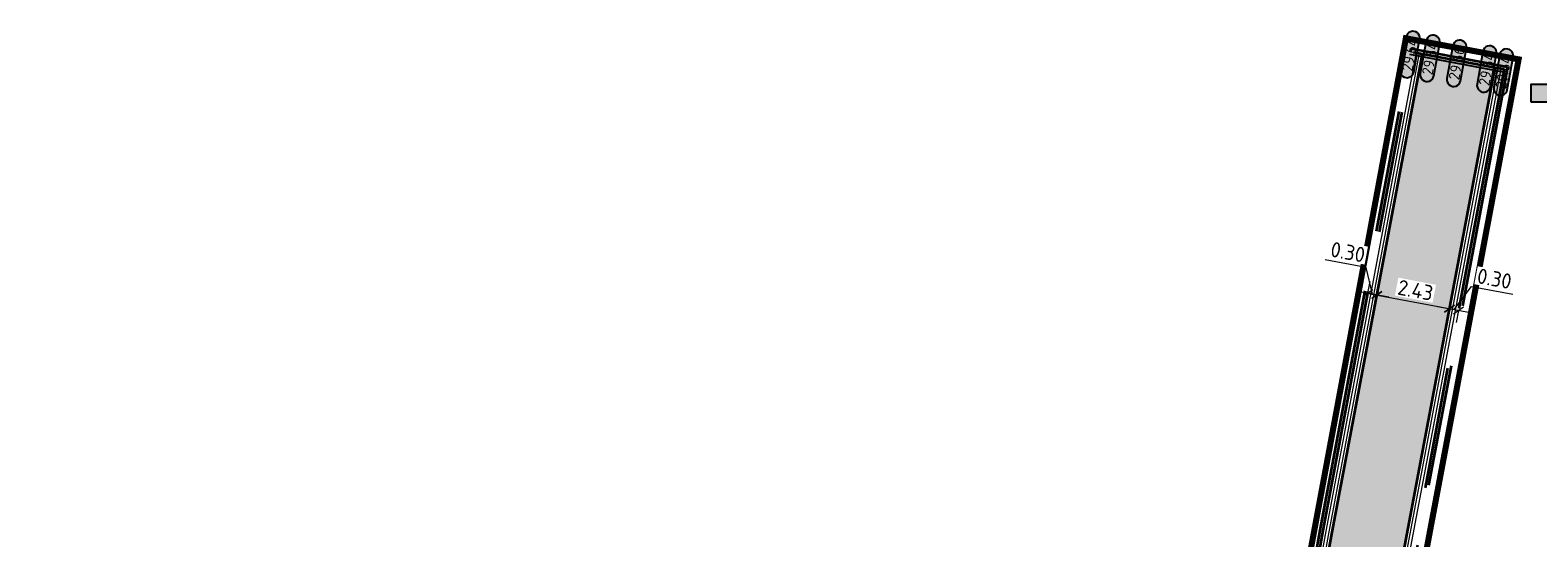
# Model space of a CAD drawing. Header units: metres. Extents: x 199937 to 201628, y 374508 to 375260.
# Tile 86 of 183: x 201094 to 201143, y 375017 to 375033. Entities that reach past the tile are written whole.
import ezdxf
from ezdxf.enums import TextEntityAlignment as Align

# ---------------------------------------------------------------- set-up
doc = ezdxf.new("R2010")
doc.units = ezdxf.units.M
doc.linetypes.add('VH-OPSLUITBAND_100X200', pattern=[16, 8, -2, 4, -2])
doc.linetypes.add('XX-PROJECTGRENS', pattern=[18, 12, -3, 0, -3])
doc.layers.add('000___INRIT-PIJL', color=252, linetype='Continuous')
doc.layers.add('N-WE-KG-GRENS_PROJECT-G', color=7, linetype='XX-PROJECTGRENS', lineweight=35, transparency=0.45)
for name, color, linetype, lineweight in [('N-WE-OG-HOOGTELIJN-G', 7, 'Continuous', 25), ('N-WE-VH-GOOT-G', 170, 'Continuous', 35), ('N-WE-VH-KANTOPSLUITING_OPSLUITBAND_100X200-G', 150, 'VH-OPSLUITBAND_100X200', 35), ('N-WE-VH-KANTVERHARDING_STREKLAAG-G', 60, 'Continuous', 18), ('N-WE-VH-VERHARDING_TEGEL-G', 252, 'Continuous', 35), ('X-XX-AL-HOOGTELABEL-S', 7, 'Continuous', 25), ('X-XX-AL-M-200', 7, 'Continuous', 18)]:
    doc.layers.add(name, color=color, linetype=linetype, lineweight=lineweight)
doc.layers.add('N-WE-VH-VERHARDING_BETONSTRAATSTEEN_ROOD-A', color=7, linetype='Continuous', lineweight=0, true_color=0xa92c0a)
doc.styles.add('NLCS-ISO-ANNOTATIEF-T18', font='NLCS-ISO.ttf', dxfattribs={"height": 1.8})
doc.styles.add('NLCS-ISO-M200-T25', font='NLCS-ISO.ttf', dxfattribs={"height": 0.5})
doc.dimstyles.new('NLCS-M200-T25-SCHRAP_L2_H1', dxfattribs={"dimscale": 0.2, "dimtxt": 2.5, "dimasz": 1.4, "dimexe": 2, "dimexo": 2, "dimgap": 0.7, "dimtad": 1, "dimzin": 0, "dimdsep": 46, "dimtxsty": 'NLCS-ISO-M200-T25', "dimblk": 'OBLIQUE', "dimcen": 0, "dimdle": 2, "dimclrd": 256, "dimclre": 256, "dimclrt": 256, "dimadec": 1, "dimazin": 0, "dimtfac": 1, "dimtdec": 3, "dimtofl": 0, "dimtmove": 0, "dimatfit": 3, "dimldrblk": 'OBLIQUE', "dimfxl": 2, "dimfxlon": 1, "dimtfillclr": 256, "dimtolj": 1, "dimtzin": 0, "dimlwd": -1, "dimlwe": -1, "dimarcsym": 0})

# ---------------------------------------------------------------- blocks, each defined once
blk = doc.blocks.new('inrit')
h = blk.add_hatch(color=256)
h.dxf.hatch_style = 1
h.paths.add_polyline_path([(0.3, 1), (-0.3, 1), (-0.3, 1.8), (-0.9, 1.8), (0, 2.6), (0.9, 1.8), (0.3, 1.8)])
at = {"color": 3, "flags": 128}
blk.add_lwpolyline([(0.3, 1), (-0.3, 1), (-0.3, 1.8), (-0.9, 1.8), (0, 2.6), (0.9, 1.8), (0.3, 1.8), (0.3, 1)], dxfattribs=at)
blk = doc.blocks.new('*U283')
h = blk.add_hatch(color=253)
h.dxf.hatch_style = 1
edge = h.paths.add_edge_path()
edge.add_line((2.73, 1.13), (-2.73, 1.13))
edge.add_arc((-2.73, 0), 1.13, 90, 270)
edge.add_line((-2.73, -1.13), (2.73, -1.13))
edge.add_arc((2.73, 0), 1.13, 270, 450)
blk.add_lwpolyline([(2.73, 1.13), (-2.73, 1.13, 1), (-2.73, -1.13), (2.73, -1.13, 1)], format="xyb", close=True)
at = {"style": 'NLCS-ISO-ANNOTATIEF-T18'}
blk.add_attdef('HGT', text='', height=1.8, dxfattribs=at).set_placement((0, 0), align=Align.MIDDLE_CENTER)
blk = doc.blocks.new('_Oblique')
at = {"color": 0, "linetype": 'ByBlock', "lineweight": -2}
blk.add_line((-0.5, -0.5), (0.5, 0.5), dxfattribs=at)
blk = doc.blocks.new('*D661')
at = {"layer": 'Defpoints', "color": 0, "transparency": 16777216}
for p in [(201138.112, 375024.662), (201140.5, 375024.212), (201140.5, 375024.212)]:
    blk.add_point(p, dxfattribs=at)
at = {"layer": 'X-XX-AL-M-200', "transparency": 16777216}
for p, q in [((201138.112, 375024.662), (201138.186, 375025.056)), ((201137.719, 375024.737), (201140.894, 375024.138)), ((201140.5, 375024.212), (201140.575, 375024.605))]:
    blk.add_line(p, q, dxfattribs=at)
at = {"layer": 'X-XX-AL-M-200', "transparency": 16777216, "xscale": 0.28, "yscale": 0.28, "zscale": 0.28}
for p, rotation in [((201138.112, 375024.662), 169.3126186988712), ((201140.5, 375024.212), 349.3126186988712)]:
    blk.add_blockref('_Oblique', p, dxfattribs=dict(at, rotation=rotation))
at = {"layer": 'X-XX-AL-M-200', "transparency": 16777216, "insert": (201139.379, 375024.82), "char_height": 0.5, "attachment_point": 5, "rotation": 349.3126, "style": 'NLCS-ISO-M200-T25', "bg_fill": 3, "box_fill_scale": 1.1, "bg_fill_color": 256, "bg_fill_true_color": 13158600, "bg_fill_transparency": 0}
blk.add_mtext('\\A1;2.43', dxfattribs=at)
blk = doc.blocks.new('*D662')
at = {"layer": 'Defpoints', "color": 0, "transparency": 16777216}
for p in [(201140.5, 375024.212), (201140.795, 375024.156), (201140.795, 375024.156)]:
    blk.add_point(p, dxfattribs=at)
at = {"layer": 'X-XX-AL-M-200', "transparency": 16777216}
for p, q in [((201140.5, 375024.212), (201140.575, 375024.605)), ((201140.648, 375024.184), (201141.225, 375024.943)), ((201141.225, 375024.943), (201142.581, 375024.687)), ((201140.107, 375024.286), (201141.188, 375024.082)), ((201140.795, 375024.156), (201140.721, 375023.763))]:
    blk.add_line(p, q, dxfattribs=at)
at = {"layer": 'X-XX-AL-M-200', "transparency": 16777216, "xscale": 0.28, "yscale": 0.28, "zscale": 0.28}
for p, rotation in [((201140.5, 375024.212), 169.3126186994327), ((201140.795, 375024.156), 349.3126186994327)]:
    blk.add_blockref('_Oblique', p, dxfattribs=dict(at, rotation=rotation))
at = {"layer": 'X-XX-AL-M-200', "transparency": 16777216, "insert": (201141.975, 375025.198), "char_height": 0.5, "attachment_point": 5, "rotation": 349.3126, "style": 'NLCS-ISO-M200-T25', "bg_fill": 3, "box_fill_scale": 1.1, "bg_fill_color": 256, "bg_fill_true_color": 13158600, "bg_fill_transparency": 0}
blk.add_mtext('\\A1;0.30', dxfattribs=at)
blk = doc.blocks.new('*D663')
at = {"layer": 'Defpoints', "color": 0, "transparency": 16777216}
for p in [(201137.817, 375024.718), (201137.817, 375024.718), (201138.112, 375024.662)]:
    blk.add_point(p, dxfattribs=at)
at = {"layer": 'X-XX-AL-M-200', "transparency": 16777216}
for p, q in [((201137.763, 375025.561), (201136.407, 375025.817)), ((201137.965, 375024.69), (201137.763, 375025.561)), ((201137.817, 375024.718), (201137.891, 375025.111)), ((201138.112, 375024.662), (201138.186, 375025.056)), ((201138.505, 375024.588), (201137.424, 375024.792))]:
    blk.add_line(p, q, dxfattribs=at)
at = {"layer": 'X-XX-AL-M-200', "transparency": 16777216, "xscale": 0.28, "yscale": 0.28, "zscale": 0.28}
for p, rotation in [((201137.817, 375024.718), 169.3126186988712), ((201138.112, 375024.662), 349.3126186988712)]:
    blk.add_blockref('_Oblique', p, dxfattribs=dict(at, rotation=rotation))
at = {"layer": 'X-XX-AL-M-200', "transparency": 16777216, "insert": (201137.157, 375026.072), "char_height": 0.5, "attachment_point": 5, "rotation": 349.3126, "style": 'NLCS-ISO-M200-T25', "bg_fill": 3, "box_fill_scale": 1.1, "bg_fill_color": 256, "bg_fill_true_color": 13158600, "bg_fill_transparency": 0}
blk.add_mtext('\\A1;0.30', dxfattribs=at)

msp = doc.modelspace()

# ---------------------------------------------------------------- hatches: boundary and pattern name
at = {"layer": 'N-WE-VH-VERHARDING_BETONSTRAATSTEEN_ROOD-A'}
h = msp.add_hatch(dxfattribs=at)
h.set_pattern_fill('AVH-ROO_BSS_KEIFRMT_KEPER-SO', color=36, scale=2, angle=34.5, pattern_type=2)
h.set_pattern_definition([(34.5, (201123.74073, 375003.37324), (0.0541212, 0.2920118), [0.63, -0.21]), (304.5, (201123.50284, 375003.71937), (0.0541212, 0.2920118), [0.63, -0.21])])
edge = h.paths.add_edge_path()
edge.add_line((201134.197, 375003.352), (201140.855, 375003.417))
edge.add_arc((201142.945, 375008.288), 5.3, 169.7488, 246.7751, ccw=False)
edge.add_line((201137.73, 375009.231), (201139.03, 375016.421))
edge.add_line((201139.03, 375016.421), (201141.996, 375032.139))
edge.add_line((201141.996, 375032.139), (201139.608, 375032.589))
edge.add_line((201139.608, 375032.589), (201136.64, 375016.862))
edge.add_line((201136.64, 375016.862), (201134.197, 375003.352))

# ---------------------------------------------------------------- linework, layer by layer
at = {"layer": 'N-WE-KG-GRENS_PROJECT-G', "const_width": 0.2}
msp.add_lwpolyline([(201090.436, 375011.727), (201093.834, 375010.883), (201095.212, 375015.783), (201123.134, 375009.287), (201122.161, 375004.531, 0.065841), (201133.552, 375003.487), (201139.063, 375033.1), (201142.77, 375032.408), (201138.339, 375008.824, 0.413354), (201142.902, 375003.757), (201160.67, 375003.791), (201175.667, 375003.103), (201190.386, 375002.499), (201208.184, 374999.94, -0.02821), (201229.023, 374996.383)], format="xyb", dxfattribs=at)
at = {"layer": 'N-WE-OG-HOOGTELIJN-G'}
msp.add_lwpolyline([(201142.273, 375031.988), (201139.197, 375032.568)], dxfattribs=at)
at = {"layer": 'N-WE-VH-GOOT-G'}
msp.add_lwpolyline([(201134.197, 375003.352), (201136.64, 375016.862), (201139.608, 375032.589)], dxfattribs=at)
msp.add_lwpolyline([(201140.855, 375003.417, -0.349344), (201137.73, 375009.231), (201139.03, 375016.421), (201141.996, 375032.139)], format="xyb", dxfattribs=at)
at = {"layer": 'N-WE-VH-KANTOPSLUITING_OPSLUITBAND_100X200-G'}
for points in [[(201133.789, 375003.348), (201136.246, 375016.935), (201139.233, 375032.762), (201142.408, 375032.163), (201139.423, 375016.348), (201138.123, 375009.16, 0.427646), (201142.294, 375003.431, 0.427646)], [(201133.891, 375003.349), (201136.345, 375016.917), (201139.313, 375032.645), (201142.291, 375032.083), (201139.325, 375016.366), (201138.025, 375009.177, 0.397631), (201141.777, 375003.426, 0.397631)]]:
    msp.add_lwpolyline(points, format="xyb", dxfattribs=at)
at = {"layer": 'N-WE-VH-KANTVERHARDING_STREKLAAG-G'}
for points in [[(201133.993, 375003.35), (201136.443, 375016.899), (201139.411, 375032.626)], [(201134.095, 375003.351), (201136.541, 375016.88), (201139.51, 375032.608)]]:
    msp.add_lwpolyline(points, dxfattribs=at)
for points in [[(201141.117, 375003.42, -0.362319), (201137.828, 375009.213), (201139.128, 375016.402), (201142.095, 375032.12)], [(201141.415, 375003.422, -0.377834), (201137.927, 375009.195), (201139.227, 375016.384), (201142.193, 375032.101)]]:
    msp.add_lwpolyline(points, format="xyb", dxfattribs=at)
at = {"layer": 'N-WE-VH-VERHARDING_TEGEL-G'}
msp.add_lwpolyline([(201139.313, 375032.645), (201142.291, 375032.083)], dxfattribs=at)

# ---------------------------------------------------------------- block references
at = {"layer": '000___INRIT-PIJL', "rotation": 270.0000000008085}
msp.add_blockref('inrit', (201142.178, 375031.298, 29.657), dxfattribs=at)
at = {"layer": 'X-XX-AL-HOOGTELABEL-S', "xscale": 0.2, "yscale": 0.2, "zscale": 0.2, "rotation": 79.74882662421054}
for p, values in [((201139.197, 375032.568), {'HGT': '29.64'}), ((201139.858, 375032.443), {'HGT': '29.64'}), ((201140.735, 375032.278), {'HGT': '29.66'}), ((201141.723, 375032.092), {'HGT': '29.64'}), ((201142.273, 375031.988), {'HGT': '29.64'})]:
    msp.add_blockref('*U283', p, dxfattribs=at).add_auto_attribs(values)

# ---------------------------------------------------------------- next in the draw order: dimensions: what is measured, and where the dimension line sits
at = {"layer": 'X-XX-AL-M-200'}
dim = msp.add_aligned_dim(p1=(201138.112, 375024.662), p2=(201140.5, 375024.212), distance=0, dimstyle='NLCS-M200-T25-SCHRAP_L2_H1', override={"dimtfill": 1}, dxfattribs=at)
dim.commit()
dim.dimension.update_dxf_attribs({"geometry": '*D661', "text_midpoint": (201139.379, 375024.82)})

# ---------------------------------------------------------------- next in the draw order: dimensions: what is measured, and where the dimension line sits
for base, p1, p2, picture, middle in [((201137.817, 375024.718), (201138.112, 375024.662), (201137.817, 375024.718), '*D663', (201137.625, 375025.587)), ((201140.795, 375024.156), (201140.5, 375024.212), (201140.795, 375024.156), '*D662', (201141.362, 375024.917))]:
    dim = msp.add_linear_dim(base=base, p1=p1, p2=p2, angle=169.3126, dimstyle='NLCS-M200-T25-SCHRAP_L2_H1', override={"dimtmove": 1, "dimtfill": 1}, dxfattribs=at)
    dim.commit()
    dim.dimension.update_dxf_attribs({"geometry": picture, "text_midpoint": middle, "dimtype": 160})

doc.saveas('drawing.dxf')
